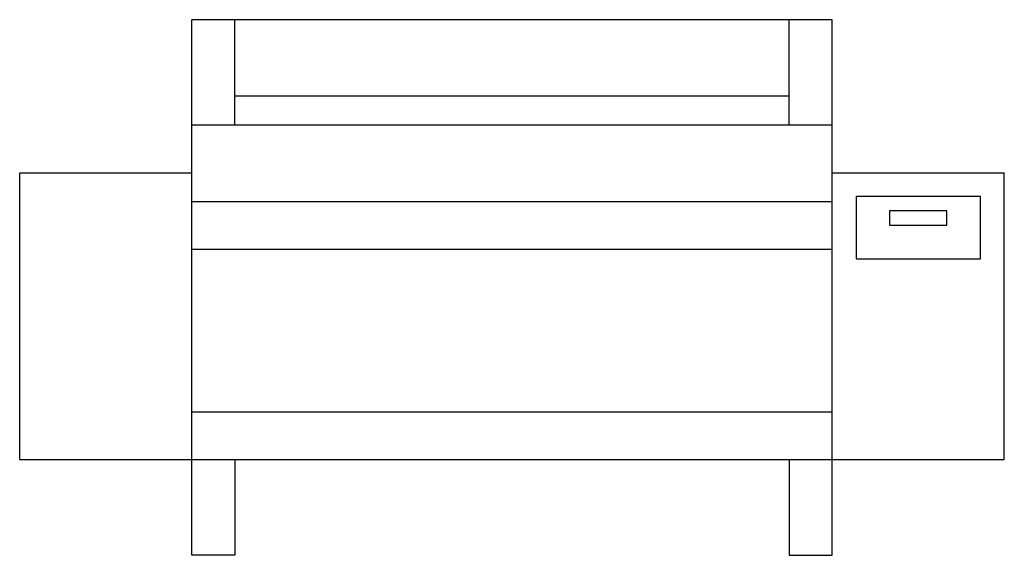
# Model space of a CAD drawing. Extents: x -0.52 to 0.52, y -0.56 to 0.
import ezdxf

# ---------------------------------------------------------------- set-up
doc = ezdxf.new("R2010")
doc.units = 0
doc.header["$MEASUREMENT"] = 0
doc.layers.add('VAR1', color=251, linetype='CONTINUOUS')

msp = doc.modelspace()

# ---------------------------------------------------------------- linework, layer by layer
at = {"layer": 'VAR1', "color": 2}
for p, q in [((-0.335, -0.56), (-0.335, 0)), ((0.335, 0), (-0.335, 0)), ((-0.29, -0.11), (-0.29, 0)), ((0.29, -0.11), (0.29, 0)), ((0.335, -0.56), (0.335, 0)), ((0.29, -0.08), (-0.29, -0.08)), ((-0.335, -0.11), (0.335, -0.11)), ((-0.515, -0.46), (-0.515, -0.16)), ((-0.515, -0.16), (-0.335, -0.16)), ((0.335, -0.16), (0.515, -0.16)), ((0.515, -0.46), (0.515, -0.16)), ((-0.335, -0.19), (0.335, -0.19)), ((-0.335, -0.24), (0.335, -0.24)), ((-0.335, -0.41), (0.335, -0.41)), ((-0.515, -0.46), (0.515, -0.46)), ((-0.29, -0.46), (-0.29, -0.56)), ((0.29, -0.46), (0.29, -0.56)), ((-0.29, -0.56), (-0.335, -0.56)), ((0.29, -0.56), (0.335, -0.56))]:
    msp.add_line(p, q, dxfattribs=at)
for points in [[(0.36, -0.25), (0.49, -0.25), (0.49, -0.185), (0.36, -0.185)], [(0.395, -0.215), (0.455, -0.215), (0.455, -0.2), (0.395, -0.2)]]:
    msp.add_lwpolyline(points, close=True, dxfattribs=at)

doc.saveas('drawing.dxf')
